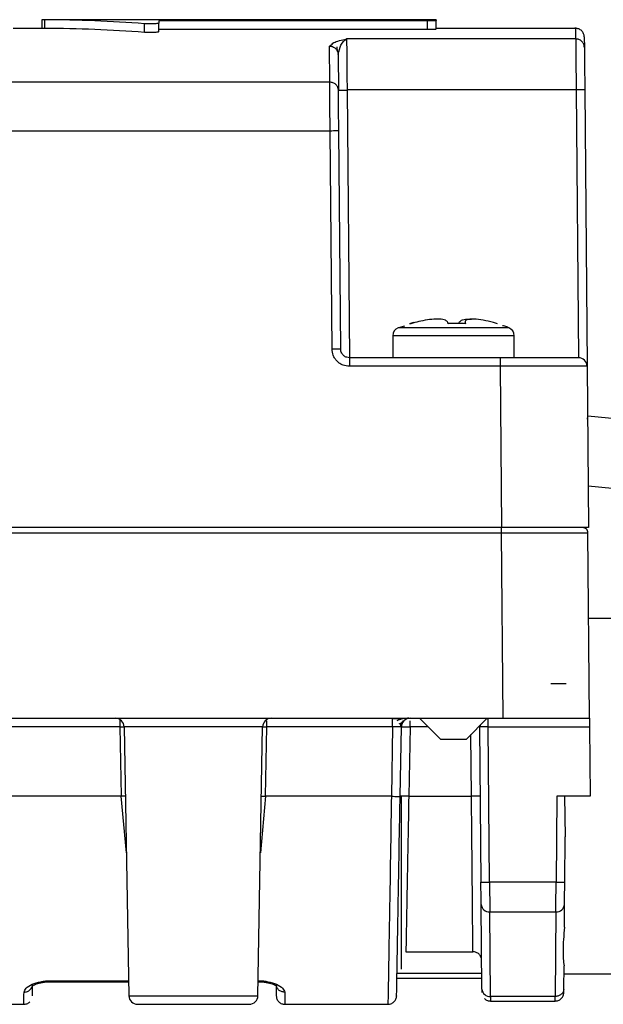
# Model space of a CAD drawing. Header units: millimetres. Extents: x 43 to 263, y 75 to 143.
# Tile 6 of 11: x 119.55 to 127.96, y 77.06 to 91.26. Entities that reach past the tile are written whole.
import ezdxf

# ---------------------------------------------------------------- set-up
doc = ezdxf.new("R2010")
doc.units = ezdxf.units.MM

msp = doc.modelspace()

# ---------------------------------------------------------------- linework, layer by layer
at = {"color": 7, "linetype": 'Continuous', "lineweight": 25}
for p, q in [((122.472, 91.264), (119.87, 91.264)), ((119.87, 91.264), (119.87, 91.139)), ((119.913, 91.138), (119.913, 91.263)), ((121.346, 91.08), (121.346, 91.206)), ((125.428, 91.245), (121.553, 91.245)), ((121.553, 91.245), (121.553, 91.214)), ((121.553, 91.088), (121.553, 91.214)), ((125.553, 91.264), (123.133, 91.264)), ((125.428, 91.12), (125.428, 91.245)), ((125.553, 91.264), (125.553, 91.251)), ((125.553, 91.126), (125.553, 91.251)), ((119.871, 91.139), (119.454, 91.139)), ((125.428, 91.12), (121.553, 91.12)), ((127.567, 91.139), (125.553, 91.139)), ((124.015, 90.883), (124.052, 90.913)), ((124.019, 90.363), (124.015, 90.883)), ((127.564, 90.986), (124.261, 90.986)), ((127.689, 91.015), (127.69, 90.863)), ((124.13, 90.807), (124.127, 90.871)), ((124.14, 90.761), (124.144, 90.246)), ((124.019, 90.363), (119.411, 90.363)), ((124.269, 90.25), (124.302, 86.389)), ((127.571, 90.25), (124.269, 90.25)), ((127.571, 90.25), (127.605, 86.389)), ((127.696, 90.25), (127.73, 86.265)), ((124.024, 89.658), (119.406, 89.658)), ((124.052, 86.513), (124.024, 89.658)), ((124.177, 86.513), (124.149, 89.658)), ((125.971, 86.906), (125.969, 86.879)), ((126.6, 86.821), (125.006, 86.821)), ((125.095, 86.846), (125.011, 86.821)), ((125.19, 86.878), (125.17, 86.878)), ((125.226, 86.895), (125.229, 86.89)), ((125.728, 86.878), (125.723, 86.895)), ((125.882, 86.895), (125.883, 86.882)), ((125.971, 86.879), (125.972, 86.895)), ((125.972, 86.895), (125.977, 86.878)), ((124.928, 86.705), (124.928, 86.389)), ((124.93, 86.705), (124.928, 86.705)), ((126.678, 86.705), (124.93, 86.705)), ((126.678, 86.389), (126.678, 86.705)), ((124.302, 86.389), (124.302, 86.265)), ((126.48, 86.389), (124.302, 86.389)), ((124.928, 86.389), (124.302, 86.389)), ((126.678, 86.389), (126.48, 86.389)), ((126.48, 86.265), (124.302, 86.265)), ((126.501, 83.939), (126.48, 86.265)), ((127.73, 86.265), (127.751, 83.939)), ((127.737, 85.501), (127.742, 85.548)), ((154.36, 82.902), (127.742, 85.548)), ((127.745, 84.543), (154.262, 81.907)), ((126.501, 83.939), (117.605, 83.939)), ((127.751, 83.939), (126.501, 83.939)), ((117.614, 83.864), (126.491, 83.864)), ((126.491, 83.864), (126.514, 81.189)), ((127.764, 81.189), (127.741, 83.864)), ((128.523, 82.626), (127.752, 82.626)), ((127.208, 81.689), (127.428, 81.689)), ((117.591, 81.189), (126.514, 81.189)), ((125.176, 81.064), (125.176, 81.152)), ((125.315, 81.189), (125.615, 80.889)), ((125.99, 80.889), (126.29, 81.189)), ((126.186, 81.085), (126.188, 81.064)), ((126.306, 81.18), (126.282, 81.18)), ((126.514, 81.189), (127.764, 81.189)), ((120.994, 81.064), (119.18, 81.064)), ((120.994, 81.064), (121.013, 80.064)), ((121.055, 81.066), (121.123, 77.186)), ((123.051, 81.066), (121.055, 81.066)), ((122.983, 77.186), (123.051, 81.066)), ((123.093, 80.064), (123.111, 81.064)), ((124.925, 81.064), (123.111, 81.064)), ((124.925, 81.064), (124.908, 80.064)), ((125.033, 80.061), (125.051, 81.066)), ((125.176, 81.064), (125.158, 80.064)), ((125.44, 81.064), (125.176, 81.064)), ((126.062, 80.064), (126.055, 80.953)), ((126.179, 81.065), (126.198, 78.826)), ((126.304, 81.065), (127.765, 81.065)), ((126.323, 78.826), (126.304, 81.065)), ((127.765, 81.065), (127.774, 80.064)), ((125.615, 80.889), (125.99, 80.889)), ((121.013, 80.064), (119.197, 80.064)), ((121.087, 79.246), (121.013, 80.064)), ((123.093, 80.064), (123.019, 79.246)), ((124.908, 80.064), (123.093, 80.064)), ((125.158, 80.064), (125.033, 80.066)), ((125.053, 80.064), (125.033, 80.064)), ((125.053, 77.571), (125.053, 80.064)), ((125.158, 80.064), (126.062, 80.064)), ((126.187, 80.065), (126.062, 80.064)), ((127.293, 80.064), (127.282, 78.826)), ((127.774, 80.064), (127.293, 80.064)), ((127.401, 80.064), (127.413, 79.479)), ((127.407, 78.826), (127.413, 79.479)), ((127.282, 78.826), (126.323, 78.826)), ((126.212, 77.284), (126.201, 78.505)), ((126.326, 78.398), (127.279, 78.398)), ((126.337, 77.177), (126.326, 78.398)), ((127.279, 78.398), (127.269, 77.177)), ((127.401, 78.177), (127.404, 78.505)), ((125.117, 77.822), (126.083, 77.822)), ((127.394, 77.284), (127.397, 77.619)), ((119.988, 77.403), (121.119, 77.403)), ((122.987, 77.403), (122.992, 77.403)), ((124.987, 77.439), (126.21, 77.439)), ((124.989, 77.512), (126.21, 77.512)), ((127.395, 77.501), (128.296, 77.501)), ((119.988, 77.389), (121.119, 77.389)), ((122.986, 77.389), (122.992, 77.389)), ((121.123, 77.186), (122.983, 77.186)), ((126.336, 77.11), (127.269, 77.11)), ((127.269, 77.177), (126.337, 77.177)), ((119.248, 77.064), (119.608, 77.064)), ((123.372, 77.064), (124.858, 77.064))]:
    msp.add_line(p, q, dxfattribs=at)
for centre, radius, start, end in [((124.206, 93.831), 3.582, 269.0002, 270.9998), ((125.053, 86.705), 0.125, 112.0243, 180), ((125.793, 84.863), 2.11, 105.6041, 107.1863), ((125.813, 84.863), 2.11, 105.6041, 107.1863), ((125.753, 84.864), 2.018, 88.5913, 90.7209), ((125.852, 84.864), 2.018, 86.4603, 93.5397), ((125.812, 84.863), 2.11, 72.8137, 74.3959), ((126.553, 86.705), 0.125, 0, 67.9757), ((124.114, 82.931), 3.582, 89.0002, 90.9998), ((127.605, 86.264), 0.125, 0.5, 90), ((120.93, 81.064), 0.125, 1, 90), ((123.176, 81.064), 0.125, 90, 179), ((125.176, 81.064), 0.125, 90, 179), ((126.261, 82.407), 3.582, 269.0002, 270.9998), ((127.345, 82.407), 3.582, 269.0002, 270.9998), ((126.318, 78.515), 0.117, 184.8629, 273.922), ((127.287, 78.515), 0.117, 266.078, 355.1371), ((126.329, 77.294), 0.117, 184.8629, 273.922), ((121.248, 77.189), 0.125, 181, 270), ((122.858, 77.189), 0.125, 270, 359)]:
    msp.add_arc(centre, radius, start, end, dxfattribs=at)
for major_axis, start_param, end_param in [((17.646, 0), 1.483205, 1.564521), ((17.5, 0), 1.482473, 1.564469)]:
    msp.add_ellipse((119.803, 76.139), major_axis=major_axis, ratio=0.857143, start_param=start_param, end_param=end_param, dxfattribs=at)
for points, knots in [([(119.913, 91.263), (119.904, 91.263), (119.884, 91.264), (119.871, 91.264), (119.871, 91.264), (119.871, 91.264)], [0, 0, 0, 0, 0.3913835, 0.7827673, 1, 1, 1, 1]), ([(121.553, 91.214), (121.551, 91.213), (121.549, 91.21), (121.527, 91.207), (121.495, 91.205), (121.455, 91.203), (121.413, 91.203), (121.375, 91.204), (121.355, 91.205), (121.346, 91.206)], [0, 0, 0, 0, 0.14868, 0.297366, 0.445866, 0.593861, 0.741325, 0.888516, 1, 1, 1, 1]), ([(123.133, 91.264), (123.13, 91.264), (123.123, 91.263), (123.066, 91.262), (122.983, 91.261), (122.879, 91.26), (122.766, 91.26), (122.656, 91.261), (122.563, 91.262), (122.498, 91.263), (122.474, 91.264), (122.472, 91.264), (122.472, 91.264)], [0, 0, 0, 0, 0.106187, 0.212354, 0.318656, 0.426201, 0.534916, 0.644223, 0.753273, 0.861316, 0.968053, 1, 1, 1, 1]), ([(125.553, 91.251), (125.551, 91.25), (125.549, 91.249), (125.527, 91.247), (125.495, 91.246), (125.46, 91.245), (125.437, 91.245), (125.428, 91.245)], [0, 0, 0, 0, 0.214949, 0.4299, 0.644798, 0.859495, 1, 1, 1, 1]), ([(127.564, 91.138), (127.564, 91.138), (127.564, 91.189), (127.564, 91.087), (127.564, 90.986)], [0, 0, 0, 0, 0.0034251, 1, 1, 1, 1]), ([(119.913, 91.138), (119.904, 91.138), (119.884, 91.139), (119.871, 91.139), (119.871, 91.139), (119.871, 91.139)], [0, 0, 0, 0, 0.391384, 0.782767, 1, 1, 1, 1]), ([(121.553, 91.088), (121.551, 91.087), (121.549, 91.085), (121.527, 91.082), (121.495, 91.079), (121.455, 91.078), (121.413, 91.077), (121.375, 91.078), (121.355, 91.08), (121.346, 91.08)], [0, 0, 0, 0, 0.148692, 0.29739, 0.445899, 0.593894, 0.74135, 0.888528, 1, 1, 1, 1]), ([(125.553, 91.126), (125.551, 91.125), (125.549, 91.124), (125.527, 91.122), (125.495, 91.121), (125.46, 91.12), (125.437, 91.12), (125.428, 91.12)], [0, 0, 0, 0, 0.214954, 0.429909, 0.64481, 0.859507, 1, 1, 1, 1]), ([(127.689, 91.015), (127.687, 91.031), (127.684, 91.055), (127.668, 91.084), (127.652, 91.104), (127.631, 91.12), (127.602, 91.135), (127.578, 91.137), (127.562, 91.139)], [0, 0, 0, 0, 0.240011, 0.369155, 0.50094, 0.632587, 0.761335, 1, 1, 1, 1]), ([(124.015, 90.883), (124.03, 90.882), (124.054, 90.879), (124.083, 90.864), (124.103, 90.848), (124.119, 90.829), (124.135, 90.8), (124.138, 90.777), (124.14, 90.761)], [0, 0, 0, 0, 0.239571, 0.368431, 0.499994, 0.631558, 0.760421, 1, 1, 1, 1]), ([(124.052, 90.913), (124.06, 90.92), (124.092, 90.95), (124.189, 90.97), (124.261, 90.986)], [0, 0, 0, 0, 0.250608, 1, 1, 1, 1]), ([(124.14, 90.761), (124.151, 90.811), (124.174, 90.915), (124.231, 90.962), (124.261, 90.986)], [0, 0, 0, 0, 0.477172, 1, 1, 1, 1]), ([(124.261, 90.986), (124.262, 90.97), (124.262, 90.936), (124.264, 90.793), (124.265, 90.605), (124.267, 90.413), (124.268, 90.305), (124.269, 90.25)], [0, 0, 0, 0, 0.197302, 0.429545, 0.696583, 0.843898, 1, 1, 1, 1]), ([(127.564, 90.986), (127.565, 90.964), (127.565, 90.921), (127.567, 90.746), (127.569, 90.516), (127.57, 90.339), (127.571, 90.25)], [0, 0, 0, 0, 0.249999, 0.499998, 0.749999, 1, 1, 1, 1]), ([(127.69, 90.863), (127.688, 90.879), (127.686, 90.903), (127.67, 90.931), (127.653, 90.951), (127.633, 90.967), (127.604, 90.982), (127.58, 90.984), (127.564, 90.986)], [0, 0, 0, 0, 0.239465, 0.368373, 0.500015, 0.631654, 0.760556, 1, 1, 1, 1]), ([(127.69, 90.863), (127.69, 90.846), (127.691, 90.81), (127.692, 90.664), (127.694, 90.47), (127.695, 90.322), (127.696, 90.25)], [0, 0, 0, 0, 0.244184, 0.499985, 0.755756, 1, 1, 1, 1]), ([(124.024, 89.658), (124.023, 89.753), (124.022, 89.93), (124.021, 90.144), (124.02, 90.289), (124.019, 90.34), (124.019, 90.363)], [0, 0, 0, 0, 0.304185, 0.572334, 0.804312, 1, 1, 1, 1]), ([(124.144, 90.246), (124.142, 90.26), (124.139, 90.283), (124.124, 90.31), (124.108, 90.329), (124.088, 90.344), (124.059, 90.359), (124.035, 90.361), (124.019, 90.363)], [0, 0, 0, 0, 0.239257, 0.368028, 0.499561, 0.631159, 0.760114, 1, 1, 1, 1]), ([(124.149, 89.658), (124.149, 89.723), (124.147, 89.852), (124.146, 90.025), (124.145, 90.168), (124.144, 90.22), (124.144, 90.246)], [0, 0, 0, 0, 0.249221, 0.499945, 0.750689, 1, 1, 1, 1]), ([(125.723, 86.895), (125.715, 86.908), (125.697, 86.933), (125.61, 86.948), (125.493, 86.944), (125.367, 86.926), (125.284, 86.905), (125.245, 86.895)], [0, 0, 0, 0, 0.222284, 0.44262, 0.639625, 0.830075, 1, 1, 1, 1]), ([(125.882, 86.895), (125.891, 86.907), (125.909, 86.932), (125.979, 86.948), (126.042, 86.944), (126.061, 86.943)], [0, 0, 0, 0, 0.410732, 0.817866, 1, 1, 1, 1]), ([(126.38, 86.895), (126.329, 86.908), (126.229, 86.933), (126.1, 86.948), (126.014, 86.944), (125.971, 86.926), (125.972, 86.905), (125.972, 86.895)], [0, 0, 0, 0, 0.222284, 0.44262, 0.639625, 0.830075, 1, 1, 1, 1]), ([(126.595, 86.821), (126.587, 86.825), (126.56, 86.839), (126.531, 86.845), (126.511, 86.85)], [0, 0, 0, 0, 0.304162, 1, 1, 1, 1]), ([(124.302, 86.265), (124.271, 86.268), (124.223, 86.273), (124.165, 86.303), (124.124, 86.336), (124.091, 86.377), (124.06, 86.435), (124.055, 86.483), (124.052, 86.513)], [0, 0, 0, 0, 0.2331357, 0.3671004, 0.5015488, 0.6354134, 0.7694733, 1, 1, 1, 1]), ([(124.302, 86.389), (124.289, 86.39), (124.26, 86.392), (124.228, 86.411), (124.204, 86.434), (124.19, 86.456), (124.179, 86.483), (124.177, 86.503), (124.177, 86.513)], [0, 0, 0, 0, 0.199359, 0.432, 0.56141, 0.699217, 0.845416, 1, 1, 1, 1]), ([(127.605, 86.389), (127.591, 86.389), (127.569, 86.389), (127.431, 86.389), (127.283, 86.389), (127.099, 86.389), (126.836, 86.389), (126.619, 86.389), (126.48, 86.389)], [0, 0, 0, 0, 0.232799, 0.365042, 0.499117, 0.633221, 0.765693, 1, 1, 1, 1]), ([(127.73, 86.265), (127.725, 86.265), (127.715, 86.265), (127.614, 86.265), (127.388, 86.265), (127.048, 86.265), (126.734, 86.265), (126.566, 86.265), (126.48, 86.265)], [0, 0, 0, 0, 0.130181, 0.256937, 0.499071, 0.742102, 0.869333, 1, 1, 1, 1]), ([(127.666, 83.939), (127.648, 83.939), (127.613, 83.939), (127.341, 83.939), (126.953, 83.939), (126.645, 83.939), (126.491, 83.939)], [0, 0, 0, 0, 0.249629, 0.499952, 0.750291, 1, 1, 1, 1]), ([(126.491, 83.864), (126.576, 83.864), (126.744, 83.864), (127.057, 83.865), (127.397, 83.865), (127.624, 83.865), (127.726, 83.864), (127.736, 83.864), (127.741, 83.864)], [0, 0, 0, 0, 0.130425, 0.257417, 0.499994, 0.742579, 0.869574, 1, 1, 1, 1]), ([(125.071, 81.18), (125.061, 81.18), (125.041, 81.18), (125.004, 81.18), (124.966, 81.18), (124.939, 81.18), (124.925, 81.18)], [0, 0, 0, 0, 0.250456, 0.500648, 0.750456, 1, 1, 1, 1]), ([(124.925, 81.064), (124.925, 81.08), (124.925, 81.113), (124.925, 81.153), (124.925, 81.176), (124.925, 81.179), (124.925, 81.179)], [0, 0, 0, 0, 0.33067, 0.661339, 0.992009, 1, 1, 1, 1]), ([(125.159, 81.189), (125.145, 81.188), (125.119, 81.188), (125.073, 81.182), (125.028, 81.171), (125.001, 81.159), (124.988, 81.153)], [0, 0, 0, 0, 0.275799, 0.534064, 0.775094, 1, 1, 1, 1]), ([(125.021, 81.111), (125.033, 81.116), (125.053, 81.122), (125.068, 81.13), (125.072, 81.134), (125.074, 81.136)], [0, 0, 0, 0, 0.487684, 0.7407148, 1, 1, 1, 1]), ([(125.041, 81.066), (125.041, 81.073), (125.043, 81.089), (125.049, 81.112), (125.06, 81.135), (125.071, 81.148), (125.077, 81.154)], [0, 0, 0, 0, 0.2330021, 0.4800217, 0.7373139, 1, 1, 1, 1]), ([(126.304, 81.065), (126.304, 81.081), (126.304, 81.114), (126.304, 81.153), (126.304, 81.176), (126.304, 81.18), (126.304, 81.18)], [0, 0, 0, 0, 0.329148, 0.658295, 0.987443, 1, 1, 1, 1]), ([(127.764, 81.189), (127.764, 81.188), (127.764, 81.187), (127.764, 81.177), (127.764, 81.154), (127.765, 81.123), (127.765, 81.092), (127.765, 81.074), (127.765, 81.065)], [0, 0, 0, 0, 0.141537, 0.271517, 0.499967, 0.728418, 0.856936, 1, 1, 1, 1]), ([(120.994, 81.064), (121.004, 81.064), (121.022, 81.064), (121.041, 81.065), (121.052, 81.065), (121.054, 81.065), (121.055, 81.065)], [0, 0, 0, 0, 0.445819, 0.878851, 0.941047, 1, 1, 1, 1]), ([(123.051, 81.065), (123.053, 81.065), (123.063, 81.065), (123.084, 81.064), (123.102, 81.064), (123.111, 81.064)], [0, 0, 0, 0, 0.135218, 0.573043, 1, 1, 1, 1]), ([(125.051, 81.066), (125.049, 81.066), (125.047, 81.066), (125.028, 81.065), (125.005, 81.065), (124.982, 81.065), (124.955, 81.064), (124.936, 81.064), (124.925, 81.064)], [0, 0, 0, 0, 0.198537, 0.43089, 0.560367, 0.698381, 0.844927, 1, 1, 1, 1]), ([(126.304, 81.065), (126.287, 81.065), (126.255, 81.065), (126.213, 81.065), (126.184, 81.065), (126.181, 81.065), (126.179, 81.065)], [0, 0, 0, 0, 0.2499812, 0.4999621, 0.7499619, 1, 1, 1, 1]), ([(121.072, 80.065), (121.063, 80.065), (121.044, 80.064), (121.023, 80.064), (121.013, 80.064)], [0, 0, 0, 0, 0.507939, 1, 1, 1, 1]), ([(123.033, 80.065), (123.035, 80.065), (123.045, 80.065), (123.065, 80.064), (123.084, 80.064), (123.093, 80.064)], [0, 0, 0, 0, 0.09734, 0.568256, 1, 1, 1, 1]), ([(124.908, 80.064), (124.904, 79.82), (124.896, 79.365), (124.887, 78.763), (124.879, 78.298), (124.873, 77.995), (124.87, 77.8), (124.868, 77.671), (124.865, 77.478), (124.861, 77.265), (124.858, 77.095), (124.858, 77.074), (124.858, 77.064)], [0, 0, 0, 0, 0.154829, 0.289794, 0.404861, 0.500002, 0.543806, 0.58723, 0.630273, 0.756928, 0.880171, 1, 1, 1, 1]), ([(124.983, 77.186), (124.983, 77.186), (124.982, 77.168), (124.984, 77.232), (124.986, 77.386), (124.991, 77.656), (124.997, 78.015), (125.005, 78.454), (125.014, 78.955), (125.023, 79.498), (125.03, 79.874), (125.033, 80.061)], [0, 0, 0, 0, 0.000008, 0.124993, 0.250001, 0.374981, 0.499934, 0.625005, 0.750137, 0.875196, 1, 1, 1, 1]), ([(125.158, 80.064), (125.154, 79.848), (125.147, 79.477), (125.137, 78.947), (125.129, 78.499), (125.123, 78.138), (125.118, 77.901), (125.117, 77.848), (125.117, 77.822)], [0, 0, 0, 0, 0.193516, 0.332756, 0.513303, 0.684697, 0.846931, 1, 1, 1, 1]), ([(126.083, 77.822), (126.083, 77.848), (126.082, 77.901), (126.08, 78.138), (126.077, 78.5), (126.073, 78.947), (126.068, 79.477), (126.064, 79.848), (126.062, 80.064)], [0, 0, 0, 0, 0.153121, 0.315414, 0.486874, 0.667491, 0.806629, 1, 1, 1, 1]), ([(126.201, 78.505), (126.201, 78.523), (126.201, 78.56), (126.2, 78.641), (126.199, 78.732), (126.199, 78.796), (126.198, 78.826)], [0, 0, 0, 0, 0.25186, 0.503585, 0.769027, 1, 1, 1, 1]), ([(126.323, 78.826), (126.324, 78.773), (126.324, 78.673), (126.325, 78.548), (126.326, 78.456), (126.326, 78.416), (126.326, 78.398)], [0, 0, 0, 0, 0.306312, 0.575149, 0.806408, 1, 1, 1, 1]), ([(127.279, 78.398), (127.279, 78.416), (127.28, 78.456), (127.28, 78.548), (127.281, 78.673), (127.282, 78.773), (127.282, 78.826)], [0, 0, 0, 0, 0.193592, 0.42485, 0.693688, 1, 1, 1, 1]), ([(127.404, 78.505), (127.404, 78.522), (127.405, 78.559), (127.405, 78.638), (127.406, 78.73), (127.407, 78.794), (127.407, 78.826)], [0, 0, 0, 0, 0.2383256, 0.5062912, 0.7528913, 1, 1, 1, 1]), ([(127.401, 78.177), (127.392, 78.057), (127.374, 77.818), (127.389, 77.685), (127.397, 77.619)], [0, 0, 0, 0, 0.499998, 1, 1, 1, 1]), ([(126.208, 77.698), (126.206, 77.714), (126.202, 77.747), (126.173, 77.788), (126.132, 77.816), (126.099, 77.82), (126.083, 77.822)], [0, 0, 0, 0, 0.25138, 0.500933, 0.750468, 1, 1, 1, 1]), ([(119.611, 77.239), (119.617, 77.258), (119.63, 77.297), (119.72, 77.354), (119.826, 77.387), (119.918, 77.401), (119.965, 77.403), (119.988, 77.403)], [0, 0, 0, 0, 0.266976, 0.529635, 0.772345, 0.886864, 1, 1, 1, 1]), ([(119.988, 77.403), (119.988, 77.399), (119.988, 77.391), (119.988, 77.39), (119.988, 77.389)], [0, 0, 0, 0, 0.507481, 1, 1, 1, 1]), ([(122.992, 77.403), (123.016, 77.403), (123.062, 77.401), (123.155, 77.387), (123.26, 77.354), (123.35, 77.297), (123.363, 77.258), (123.37, 77.239)], [0, 0, 0, 0, 0.113127, 0.227654, 0.470365, 0.733024, 1, 1, 1, 1]), ([(122.992, 77.403), (122.992, 77.399), (122.992, 77.391), (122.992, 77.39), (122.992, 77.389)], [0, 0, 0, 0, 0.509282, 1, 1, 1, 1]), ([(119.611, 77.239), (119.627, 77.241), (119.653, 77.243), (119.682, 77.259), (119.708, 77.28), (119.73, 77.312), (119.734, 77.341), (119.736, 77.355)], [0, 0, 0, 0, 0.25542, 0.388703, 0.521667, 0.774796, 1, 1, 1, 1]), ([(119.733, 77.187), (119.733, 77.194), (119.733, 77.208), (119.735, 77.307), (119.736, 77.355)], [0, 0, 0, 0, 0.52122, 1, 1, 1, 1]), ([(119.734, 77.331), (119.734, 77.332), (119.735, 77.334), (119.776, 77.354), (119.829, 77.37), (119.878, 77.381), (119.933, 77.388), (119.972, 77.389), (119.991, 77.389)], [0, 0, 0, 0, 0.218949, 0.485551, 0.617177, 0.746649, 0.874091, 1, 1, 1, 1]), ([(119.799, 77.374), (119.805, 77.372), (119.816, 77.369), (119.846, 77.376), (119.885, 77.382), (119.933, 77.388), (119.969, 77.389), (119.988, 77.389)], [0, 0, 0, 0, 0.179662, 0.371397, 0.570917, 0.779924, 1, 1, 1, 1]), ([(122.989, 77.389), (123.009, 77.389), (123.048, 77.388), (123.102, 77.381), (123.151, 77.37), (123.205, 77.354), (123.246, 77.334), (123.246, 77.332), (123.246, 77.331)], [0, 0, 0, 0, 0.125909, 0.253351, 0.382823, 0.514449, 0.781051, 1, 1, 1, 1]), ([(123.37, 77.239), (123.354, 77.241), (123.33, 77.243), (123.301, 77.257), (123.281, 77.272), (123.265, 77.291), (123.249, 77.317), (123.246, 77.34), (123.245, 77.355)], [0, 0, 0, 0, 0.239682, 0.368505, 0.5, 0.631494, 0.760317, 1, 1, 1, 1]), ([(123.245, 77.355), (123.245, 77.307), (123.247, 77.209), (123.247, 77.195), (123.248, 77.187)], [0, 0, 0, 0, 0.483418, 1, 1, 1, 1]), ([(126.212, 77.284), (126.212, 77.271), (126.212, 77.244), (126.212, 77.229), (126.212, 77.234), (126.212, 77.234)], [0, 0, 0, 0, 0.460906, 0.992638, 1, 1, 1, 1]), ([(127.393, 77.234), (127.393, 77.234), (127.393, 77.229), (127.393, 77.244), (127.393, 77.271), (127.394, 77.284)], [0, 0, 0, 0, 0.006683, 0.54056, 1, 1, 1, 1]), ([(119.608, 77.064), (119.608, 77.071), (119.608, 77.086), (119.61, 77.188), (119.611, 77.239)], [0, 0, 0, 0, 0.499995, 1, 1, 1, 1]), ([(123.248, 77.186), (123.249, 77.171), (123.252, 77.147), (123.268, 77.118), (123.284, 77.099), (123.304, 77.083), (123.333, 77.068), (123.357, 77.065), (123.373, 77.064)], [0, 0, 0, 0, 0.239683, 0.368506, 0.5, 0.631495, 0.760318, 1, 1, 1, 1]), ([(123.37, 77.239), (123.37, 77.188), (123.372, 77.086), (123.372, 77.071), (123.372, 77.064)], [0, 0, 0, 0, 0.500004, 1, 1, 1, 1]), ([(124.855, 77.064), (124.87, 77.065), (124.895, 77.067), (124.924, 77.082), (124.945, 77.098), (124.962, 77.117), (124.978, 77.146), (124.981, 77.171), (124.983, 77.186)], [0, 0, 0, 0, 0.239009, 0.367858, 0.499538, 0.631287, 0.76033, 1, 1, 1, 1]), ([(126.249, 77.147), (126.255, 77.141), (126.268, 77.13), (126.297, 77.114), (126.322, 77.112), (126.337, 77.11)], [0, 0, 0, 0, 0.2631206, 0.5208936, 1, 1, 1, 1]), ([(126.337, 77.177), (126.337, 77.158), (126.337, 77.119), (126.337, 77.113), (126.337, 77.11)], [0, 0, 0, 0, 0.5, 1, 1, 1, 1]), ([(127.268, 77.11), (127.284, 77.112), (127.308, 77.114), (127.337, 77.13), (127.357, 77.145), (127.373, 77.165), (127.389, 77.194), (127.391, 77.218), (127.393, 77.234)], [0, 0, 0, 0, 0.239561, 0.368428, 0.5, 0.631573, 0.760439, 1, 1, 1, 1]), ([(127.268, 77.11), (127.268, 77.113), (127.268, 77.119), (127.268, 77.158), (127.269, 77.177)], [0, 0, 0, 0, 0.5, 1, 1, 1, 1]), ([(119.607, 77.064), (119.622, 77.065), (119.647, 77.068), (119.676, 77.083), (119.689, 77.094), (119.695, 77.099)], [0, 0, 0, 0, 0.478903, 0.736715, 1, 1, 1, 1]), ([(121.248, 77.064), (121.258, 77.064), (121.275, 77.064), (121.375, 77.064), (121.479, 77.064), (121.607, 77.064), (121.795, 77.064), (122.053, 77.064), (122.31, 77.064), (122.498, 77.064), (122.626, 77.064), (122.73, 77.064), (122.83, 77.064), (122.847, 77.064), (122.858, 77.064)], [0, 0, 0, 0, 0.119721, 0.184834, 0.25, 0.315113, 0.380279, 0.5, 0.619721, 0.684834, 0.75, 0.815113, 0.880279, 1, 1, 1, 1])]:
    msp.add_open_spline(points, degree=3, knots=knots, dxfattribs=at)
for points in [[(127.696, 90.25), (127.694, 90.25), (127.69, 90.25), (127.661, 90.251), (127.62, 90.25), (127.587, 90.25), (127.571, 90.25)], [(124.149, 89.658), (124.147, 89.658), (124.143, 89.659), (124.115, 89.659), (124.073, 89.659), (124.041, 89.658), (124.024, 89.658)], [(126.48, 86.265), (126.48, 86.281), (126.48, 86.314), (126.48, 86.355), (126.48, 86.383), (126.48, 86.387), (126.48, 86.389)], [(126.491, 83.939), (126.491, 83.938), (126.491, 83.935), (126.491, 83.918), (126.491, 83.894), (126.491, 83.874), (126.491, 83.864)], [(127.741, 83.864), (127.74, 83.874), (127.737, 83.894), (127.72, 83.918), (127.695, 83.935), (127.676, 83.938), (127.666, 83.939)], [(120.994, 81.189), (120.994, 81.187), (120.994, 81.183), (120.994, 81.154), (120.994, 81.113), (120.994, 81.08), (120.994, 81.064)], [(123.111, 81.064), (123.111, 81.08), (123.111, 81.113), (123.111, 81.139), (123.111, 81.152)], [(125.051, 81.066), (125.052, 81.066), (125.056, 81.066), (125.085, 81.065), (125.126, 81.065), (125.159, 81.064), (125.176, 81.064)], [(124.908, 80.064), (124.924, 80.063), (124.957, 80.063), (124.998, 80.062), (125.027, 80.062), (125.031, 80.062), (125.033, 80.061)], [(127.401, 80.064), (127.395, 80.064), (127.383, 80.064), (127.356, 80.063), (127.326, 80.064), (127.304, 80.064), (127.293, 80.064)], [(127.394, 77.284), (127.392, 77.27), (127.388, 77.242), (127.359, 77.206), (127.318, 77.182), (127.285, 77.178), (127.269, 77.177)]]:
    msp.add_open_spline(points, degree=3, dxfattribs=at)

doc.saveas('drawing.dxf')
